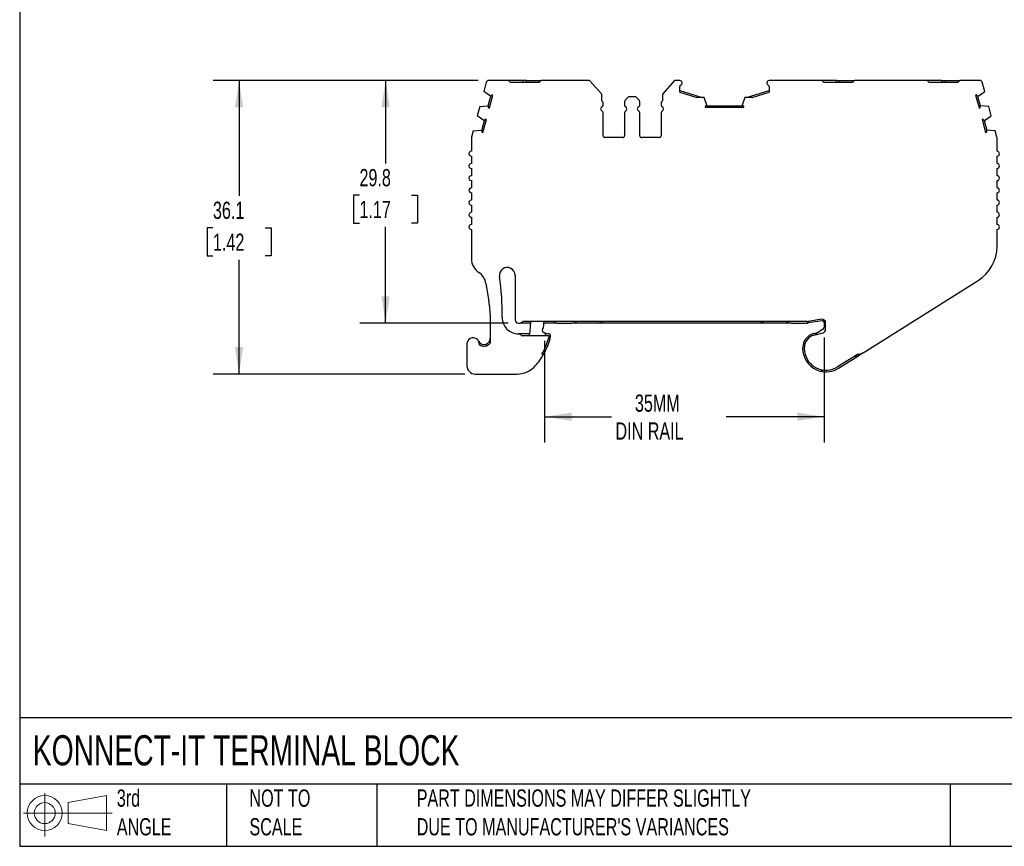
# Model space of a CAD drawing. Header units: millimetres. Extents: x 6 to 273, y 6 to 210.
# Tile 1 of 5: x 6 to 127, y 6 to 108. Entities that reach past the tile are written whole.
import ezdxf

# ---------------------------------------------------------------- set-up
doc = ezdxf.new("R2010")
doc.units = ezdxf.units.MM
doc.linetypes.add('SLD-Solid', pattern=[0])
doc.layers.add('DIMENSIONS', color=140, linetype='SLD-Solid', lineweight=25)
doc.layers.add('TEXT', color=140, linetype='SLD-Solid', lineweight=25)
doc.layers.add('SLD-DEFPOINTS', color=7, linetype='Continuous')
doc.styles.add('SLDTEXTSTYLE0', font='TXT', dxfattribs={"width": 0.7})
doc.dimstyles.new('SLDDIMSTYLE0', dxfattribs={"dimtxt": 2.158008, "dimasz": 3.302, "dimexe": 0, "dimexo": 0.0625, "dimgap": 0.539502, "dimtad": 0, "dimtih": 1, "dimtoh": 1, "dimrnd": 1e-09, "dimzin": 12, "dimdsep": 46, "dimtxsty": 'SLDTEXTSTYLE0', "dimsah": 1, "dimcen": 0.09, "dimadec": 0, "dimazin": 3, "dimtfac": 1, "dimtofl": 0, "dimtmove": 0, "dimatfit": 3, "dimfxl": 0, "dimfrac": 2, "dimtolj": 1, "dimtzin": 12, "dimarcsym": 0})

# ---------------------------------------------------------------- blocks, each defined once
blk = doc.blocks.new('Block11')
at = {"color": 7, "linetype": 'SLD-Solid', "lineweight": 18}
for p, q in [((2.59, 5.31), (2.59, 0)), ((5.48, 4.17), (10.18, 5.03)), ((10.18, 5.03), (10.18, 0.73)), ((5.48, 1.6), (5.48, 4.17)), ((0, 2.88), (10.87, 2.88)), ((5.48, 1.6), (10.18, 0.73))]:
    blk.add_line(p, q, dxfattribs=at)
for radius in [2.15, 1.29]:
    blk.add_circle((2.59, 2.88), radius, dxfattribs=at)
blk = doc.blocks.new('Block12')
at = {"layer": 'SLD-DEFPOINTS'}
blk.add_blockref('Block11', (0, 0), dxfattribs=at)
blk = doc.blocks.new('_D')
at = {"layer": 'DIMENSIONS'}
for p, q in [((62.67, 100.47), (48.12, 100.47)), ((51.3, 100.47), (51.3, 90.29)), ((48.09, 86.38), (47.36, 86.38)), ((47.36, 86.38), (47.36, 82.95)), ((54.5, 86.38), (55.23, 86.38)), ((55.23, 86.38), (55.23, 82.95)), ((47.36, 82.95), (48.09, 82.95)), ((51.3, 70.66), (51.3, 82.47)), ((55.23, 82.95), (54.5, 82.95)), ((66.34, 70.66), (48.12, 70.66))]:
    blk.add_line(p, q, dxfattribs=at)
for points in [[(51.3, 100.47), (50.79, 97.17), (51.8, 97.17)], [(51.3, 70.66), (51.8, 73.96), (50.79, 73.96)]]:
    blk.add_solid(points, dxfattribs=at)
at = {"layer": 'DIMENSIONS', "char_height": 2.117, "attachment_point": 1, "style": 'SLDTEXTSTYLE0'}
for s, insert in [('29.8', (48.09, 89.59)), ('1.17', (48.09, 85.68))]:
    blk.add_mtext(s, dxfattribs=dict(at, insert=insert))
blk = doc.blocks.new('_D_1')
at = {"layer": 'DIMENSIONS'}
for p, q in [((62.67, 100.47), (30.12, 100.47)), ((33.3, 100.47), (33.3, 86.28)), ((30.09, 82.37), (29.36, 82.37)), ((29.36, 82.37), (29.36, 78.94)), ((36.5, 82.37), (37.23, 82.37)), ((37.23, 82.37), (37.23, 78.94)), ((29.36, 78.94), (30.09, 78.94)), ((37.23, 78.94), (36.5, 78.94)), ((33.3, 64.4), (33.3, 78.45)), ((61.03, 64.4), (30.12, 64.4))]:
    blk.add_line(p, q, dxfattribs=at)
for points in [[(33.3, 100.47), (32.79, 97.17), (33.8, 97.17)], [(33.3, 64.4), (33.8, 67.7), (32.79, 67.7)]]:
    blk.add_solid(points, dxfattribs=at)
at = {"layer": 'DIMENSIONS', "char_height": 2.117, "attachment_point": 1, "style": 'SLDTEXTSTYLE0'}
for s, insert in [('36.1', (30.09, 85.58)), ('1.42', (30.09, 81.66))]:
    blk.add_mtext(s, dxfattribs=dict(at, insert=insert))
blk = doc.blocks.new('_D_2')
at = {"layer": 'DIMENSIONS'}
for p, q in [((70.83, 68.49), (70.83, 55.98)), ((105.16, 68.87), (105.16, 55.98)), ((70.83, 59.15), (79.06, 59.15)), ((105.16, 59.15), (93.15, 59.15))]:
    blk.add_line(p, q, dxfattribs=at)
for points in [[(70.83, 59.15), (74.14, 58.65), (74.14, 59.66)], [(105.16, 59.15), (101.86, 59.66), (101.86, 58.65)]]:
    blk.add_solid(points, dxfattribs=at)
at = {"layer": 'DIMENSIONS', "char_height": 2.117, "attachment_point": 1, "style": 'SLDTEXTSTYLE0'}
for s, insert in [('35MM', (81.93, 61.88)), ('DIN RAIL', (79.54, 58.45))]:
    blk.add_mtext(s, dxfattribs=dict(at, insert=insert))

msp = doc.modelspace()

# ---------------------------------------------------------------- linework, layer by layer
for p, q in [((66.413, 100.473), (63.944, 100.473)), ((66.413, 100.473), (66.613, 100.273)), ((68.213, 100.473), (66.413, 100.473)), ((68.213, 100.273), (68.213, 100.473)), ((68.613, 100.473), (68.213, 100.473)), ((68.613, 100.273), (68.613, 100.473)), ((68.613, 100.473), (70.413, 100.473)), ((70.213, 100.273), (70.413, 100.473)), ((76.363, 100.473), (70.413, 100.473)), ((77.865, 98.812), (76.363, 100.473)), ((86.81, 100.473), (85.309, 98.812)), ((87.43, 100.473), (86.81, 100.473)), ((104.904, 100.473), (98.43, 100.473)), ((105.104, 100.273), (104.904, 100.473)), ((106.704, 100.273), (106.704, 100.473)), ((106.704, 100.473), (107.104, 100.473)), ((107.104, 100.273), (107.104, 100.473)), ((107.104, 100.473), (108.904, 100.473)), ((108.904, 100.473), (108.704, 100.273)), ((117.844, 100.473), (108.904, 100.473)), ((118.044, 100.273), (117.844, 100.473)), ((119.644, 100.273), (119.644, 100.473)), ((119.644, 100.473), (120.044, 100.473)), ((120.044, 100.273), (120.044, 100.473)), ((120.044, 100.473), (121.844, 100.473)), ((121.844, 100.473), (121.644, 100.273)), ((124.315, 100.473), (121.844, 100.473)), ((63.655, 100.25), (63.353, 99.125)), ((66.613, 100.273), (70.213, 100.273)), ((87.43, 99.025), (87.43, 99.726)), ((87.43, 99.234), (90.204, 98.384)), ((95.654, 98.384), (98.43, 99.234)), ((98.43, 99.726), (98.43, 99.025)), ((105.104, 100.273), (108.704, 100.273)), ((118.044, 100.273), (121.644, 100.273)), ((124.906, 99.125), (124.605, 100.25)), ((64.182, 98.565), (63.353, 99.125)), ((63.917, 97.343), (64.24, 98.55)), ((64.058, 97.098), (64.485, 98.691)), ((64.24, 98.55), (64.182, 98.565)), ((64.485, 98.691), (64.366, 98.723)), ((77.865, 97.973), (77.865, 98.812)), ((81.153, 98.473), (80.741, 98.06)), ((82.02, 98.473), (81.153, 98.473)), ((82.433, 98.06), (82.02, 98.473)), ((85.309, 98.812), (85.309, 97.973)), ((87.43, 99.025), (89.522, 98.384)), ((90.43, 98.384), (89.522, 98.384)), ((90.755, 97.441), (90.43, 98.384)), ((95.429, 98.384), (95.104, 97.441)), ((96.337, 98.384), (95.429, 98.384)), ((96.337, 98.384), (98.43, 99.025)), ((123.893, 98.723), (123.774, 98.691)), ((123.774, 98.691), (124.201, 97.098)), ((124.019, 98.55), (124.077, 98.565)), ((124.019, 98.55), (124.343, 97.343)), ((124.077, 98.565), (124.906, 99.125)), ((62.861, 97.289), (62.551, 96.131)), ((62.861, 97.289), (63.859, 97.359)), ((63.859, 97.359), (63.917, 97.343)), ((63.939, 97.13), (64.058, 97.098)), ((78.02, 97.431), (78.02, 97.71)), ((80.653, 97.848), (80.653, 97.431)), ((82.52, 97.431), (82.52, 97.848)), ((85.153, 97.71), (85.153, 97.431)), ((90.555, 97.304), (90.555, 97.181)), ((90.555, 97.181), (95.304, 97.181)), ((90.755, 97.381), (90.755, 97.441)), ((90.755, 97.381), (95.104, 97.381)), ((95.104, 97.441), (95.104, 97.381)), ((95.304, 97.181), (95.304, 97.304)), ((124.201, 97.098), (124.32, 97.13)), ((124.401, 97.359), (124.343, 97.343)), ((125.398, 97.289), (124.401, 97.359)), ((125.709, 96.131), (125.398, 97.289)), ((63.38, 95.572), (62.551, 96.131)), ((62.551, 96.131), (62.551, 96.131)), ((63.115, 94.349), (63.438, 95.556)), ((63.256, 94.104), (63.683, 95.697)), ((63.438, 95.556), (63.38, 95.572)), ((63.683, 95.697), (63.564, 95.729)), ((78.02, 93.673), (78.02, 96.514)), ((80.653, 96.514), (80.653, 93.673)), ((82.52, 93.673), (82.52, 96.514)), ((85.153, 96.514), (85.153, 93.673)), ((124.696, 95.729), (124.576, 95.697)), ((124.576, 95.697), (125.003, 94.104)), ((124.821, 95.556), (124.88, 95.572)), ((124.821, 95.556), (125.145, 94.349)), ((124.88, 95.572), (125.709, 96.131)), ((62.059, 94.295), (63.056, 94.365)), ((63.056, 94.365), (63.115, 94.349)), ((125.203, 94.365), (125.145, 94.349)), ((126.199, 94.295), (125.203, 94.365)), ((61.843, 93.451), (61.843, 91.773)), ((62.059, 94.295), (61.854, 93.528)), ((63.137, 94.136), (63.256, 94.104)), ((80.453, 93.473), (78.22, 93.473)), ((84.953, 93.473), (82.72, 93.473)), ((125.003, 94.104), (125.122, 94.136)), ((126.406, 93.521), (126.199, 94.295)), ((126.416, 91.773), (126.416, 93.444)), ((61.843, 91.173), (61.843, 90.273)), ((126.416, 90.273), (126.416, 91.173)), ((61.843, 89.673), (61.843, 88.773)), ((126.416, 88.773), (126.416, 89.673)), ((61.843, 88.173), (61.843, 87.273)), ((126.416, 87.273), (126.416, 88.173)), ((61.843, 86.673), (61.843, 85.773)), ((126.416, 85.773), (126.416, 86.673)), ((61.843, 85.173), (61.843, 84.273)), ((126.416, 84.273), (126.416, 85.173)), ((61.843, 83.673), (61.843, 82.773)), ((126.416, 82.773), (126.416, 83.673)), ((61.843, 82.173), (61.843, 78.557)), ((126.416, 80.112), (126.416, 82.173)), ((67.212, 76.527), (67.212, 71.063)), ((63.623, 75.545), (63.995, 73.338)), ((109.955, 67.003), (124.077, 75.879)), ((64.135, 71.674), (64.135, 68.193)), ((67.612, 70.663), (67.812, 70.663)), ((69.124, 70.663), (67.812, 70.663)), ((103.083, 70.863), (68.159, 70.863)), ((70.724, 70.302), (70.724, 70.863)), ((72.323, 70.663), (70.724, 70.663)), ((72.342, 70.662), (74.174, 70.662)), ((77.91, 70.663), (74.205, 70.663)), ((74.674, 70.796), (74.79, 70.863)), ((77.91, 70.863), (77.91, 70.663)), ((97.408, 70.663), (77.91, 70.663)), ((97.408, 70.863), (97.408, 70.663)), ((101.112, 70.663), (97.408, 70.663)), ((100.528, 70.863), (100.643, 70.796)), ((101.143, 70.662), (102.975, 70.662)), ((103.083, 70.663), (102.994, 70.663)), ((104.899, 71.126), (103.201, 70.872)), ((104.929, 70.929), (103.231, 70.674)), ((105.159, 70.969), (105.159, 70.139)), ((105.359, 69.866), (105.359, 70.731)), ((67.673, 69.331), (67.626, 69.331)), ((68.995, 69.331), (67.673, 69.331)), ((67.956, 69.131), (71.359, 69.131)), ((70.574, 69.909), (70.657, 70.052)), ((70.916, 69.459), (70.833, 69.459)), ((71.359, 69.331), (70.942, 69.331)), ((71.359, 69.131), (71.319, 68.781)), ((71.516, 68.743), (71.557, 69.108)), ((103.859, 69.365), (104.519, 69.542)), ((103.91, 69.171), (105.062, 69.48)), ((105.029, 69.892), (104.026, 69.202)), ((61.296, 68.101), (61.296, 65.401)), ((63.635, 67.86), (63.635, 68.069)), ((70.485, 66.831), (70.716, 66.831)), ((102.559, 67.37), (102.559, 67.67)), ((102.759, 67.37), (102.759, 67.67)), ((109.341, 66.853), (106.824, 65.271)), ((106.931, 65.102), (109.531, 66.736)), ((109.955, 67.003), (109.531, 66.736)), ((62.296, 64.401), (62.769, 64.401)), ((62.769, 64.401), (67.448, 64.401))]:
    msp.add_line(p, q)
at = {"flags": 128}
for points in [[(106.704, 100.473), (106.329, 100.473), (105.963, 100.473), (105.613, 100.473), (105.286, 100.473), (104.99, 100.473), (104.904, 100.473)], [(119.644, 100.473), (119.269, 100.473), (118.903, 100.473), (118.553, 100.473), (118.226, 100.473), (117.93, 100.473), (117.844, 100.473)]]:
    msp.add_lwpolyline(points, dxfattribs=at)
for centre, radius, start, end in [((63.944, 100.173), 0.3, 90, 164.99991), ((87.43, 100.173), 0.3, 1.13212, 90), ((98.43, 100.173), 0.3, 90.00002, 178.86788), ((124.315, 100.173), 0.3, 15.00016, 90.00002), ((87.63, 99.726), 0.2, 113.57818, 180.00006), ((87.43, 100.184), 0.3, 293.57818, 358.86788), ((98.43, 100.184), 0.3, 181.13212, 246.42195), ((98.23, 99.726), 0.2, 359.9998, 66.42206), ((64.698, 98.35), 0.5, 131.64171, 156.38044), ((80.953, 97.848), 0.3, 135, 180), ((82.22, 97.848), 0.3, 360, 45), ((123.561, 98.35), 0.5, 23.61956, 48.35829), ((64.414, 97.287), 0.5, 173.61956, 198.35829), ((78.02, 96.973), 0.3, 113.57818, 246.42182), ((77.72, 97.71), 0.3, 0.00007, 61.24544), ((77.82, 97.431), 0.2, 293.57818, 0), ((80.853, 97.431), 0.2, 180.00006, 246.42182), ((80.653, 96.973), 0.3, 293.57818, 66.42182), ((82.52, 96.973), 0.3, 113.57818, 246.42182), ((82.32, 97.431), 0.2, 293.57818, 359.99994), ((85.453, 97.71), 0.3, 118.75456, 179.99993), ((85.353, 97.431), 0.2, 180, 246.42182), ((85.153, 96.973), 0.3, 293.57818, 66.42182), ((90.83, 96.886), 0.5, 98.61956, 123.35829), ((95.029, 96.886), 0.5, 56.64171, 81.38044), ((123.846, 97.287), 0.5, 341.64171, 6.38044), ((63.896, 95.356), 0.5, 131.64169, 156.38043), ((77.82, 96.514), 0.2, 0.00011, 66.42182), ((80.853, 96.514), 0.2, 113.57818, 180), ((82.32, 96.514), 0.2, 360, 66.42182), ((85.353, 96.514), 0.2, 113.57818, 179.99989), ((124.363, 95.356), 0.5, 23.61956, 48.35829), ((63.612, 94.294), 0.5, 173.61915, 198.35782), ((124.648, 94.294), 0.5, 341.64171, 6.38044), ((62.143, 93.451), 0.3, 164.99989, 180), ((78.22, 93.673), 0.2, 180, 269.99994), ((80.453, 93.673), 0.2, 270.00002, 0.00003), ((82.72, 93.673), 0.2, 179.99997, 269.99998), ((84.953, 93.673), 0.2, 270.00006, 0), ((126.116, 93.444), 0.3, 0.00047, 15.00053), ((61.843, 91.473), 0.3, 89.99995, 269.99996), ((126.416, 91.473), 0.3, 269.99994, 89.99982), ((61.843, 89.973), 0.3, 89.99997, 270.00005), ((126.416, 89.973), 0.3, 270.00002, 89.99986), ((61.843, 88.473), 0.3, 89.99996, 270.00007), ((126.416, 88.473), 0.3, 269.99994, 89.99994), ((61.843, 86.973), 0.3, 90.00001, 270.00001), ((126.416, 86.973), 0.3, 270, 89.99989), ((61.843, 85.473), 0.3, 89.99993, 270.00009), ((126.416, 85.473), 0.3, 269.99994, 89.99994), ((61.843, 83.973), 0.3, 90.00001, 270.00001), ((126.416, 83.973), 0.3, 269.99994, 89.99994), ((61.843, 82.473), 0.3, 89.9999, 270.00012), ((126.416, 82.473), 0.3, 269.99994, 89.99994), ((121.416, 80.112), 5, 302.15067, 0), ((63.843, 78.557), 2, 179.99997, 236.75668), ((66.249, 76.531), 0.963, 359.81493, 188.26737), ((61.651, 75.212), 2, 9.58254, 56.7566), ((33.629, 71.791), 32, 359.2248, 8.26737), ((54.135, 71.674), 10, 359.99996, 9.58252), ((67.626, 71.331), 2, 179.2248, 270), ((67.612, 71.063), 0.4, 180, 270), ((67.812, 71.063), 0.4, 270, 330), ((62.124, 70.663), 7, 347.84929, 1.63295), ((70.224, 70.302), 0.5, 330, 0.00002), ((72.342, 71.062), 0.4, 209.92415, 270), ((74.174, 71.662), 1, 270, 300), ((77.91, 71.063), 0.4, 210.00018, 269.9999), ((97.408, 71.063), 0.4, 269.99996, 330.00012), ((101.143, 71.662), 1, 240, 270), ((102.975, 71.062), 0.4, 270, 334.78652), ((103.083, 71.663), 0.8, 270.00007, 278.52505), ((103.083, 71.663), 1, 270.00005, 278.52504), ((104.959, 70.731), 0.4, 0.00021, 98.52494), ((104.959, 70.731), 0.2, 0, 98.52493), ((106.159, 70.969), 1, 173.95918, 180.00005), ((67.673, 69.031), 0.3, 19.47122, 90), ((67.989, 69.401), 1, 344.34729, 347.84929), ((70.833, 69.759), 0.3, 150, 269.99994), ((67.007, 68.614), 4, 7.41839, 12.18967), ((71.359, 69.131), 0.2, 353.60082, 90.00019), ((104.313, 67.67), 1.754, 104.99998, 180.00001), ((104.313, 67.67), 1.554, 104.99998, 180.00002), ((104.859, 70.139), 0.3, 304.53012, 0.00005), ((104.959, 69.866), 0.4, 285.00029, 0), ((62.046, 68.101), 0.75, 354.87427, 180.00001), ((63.385, 68.776), 0.75, 206.78319, 289.47119), ((63.385, 68.776), 0.95, 231.44699, 289.47119), ((63.417, 71.01), 8.211, 329.40271, 344.24785), ((63.417, 71.01), 8.411, 330.20507, 344.35997), ((63.417, 71.01), 8.411, 318.15672, 330.20507), ((104.313, 67.37), 1.754, 180, 187.94871), ((105.408, 67.523), 2.86, 187.94871, 254.31553), ((104.313, 67.37), 1.554, 180, 187.94871), ((105.408, 67.523), 2.66, 187.94871, 302.15067), ((108.999, 67.583), 1, 265.28073, 302.15067), ((109.423, 67.849), 1, 265.28084, 302.15067), ((62.296, 65.401), 1, 179.99999, 270.00001), ((67.448, 67.401), 3, 269.99999, 318.15671), ((105.408, 67.523), 2.86, 254.31553, 302.15067), ((104.743, 65.155), 0.4, 254.31552, 318.27314)]:
    msp.add_arc(centre, radius, start, end)
for points, knots in [([(63.635, 68.069), (63.654, 68.077), (63.694, 68.092), (63.751, 68.121), (63.808, 68.156), (63.875, 68.206), (63.949, 68.278), (64.042, 68.401), (64.101, 68.536), (64.131, 68.673), (64.133, 68.742), (64.135, 68.776)], [0, 0, 0, 0, 0.0578412, 0.1188243, 0.1831689, 0.2508936, 0.3660629, 0.5009949, 0.7497955, 0.8753408, 1, 1, 1, 1]), ([(63.701, 67.881), (63.794, 67.914), (63.879, 67.96), (64.023, 68.068), (64.084, 68.127), (64.135, 68.193)], [0, 0, 0, 0, 0.25, 0.25, 0.4638712, 0.4638712, 0.4638712, 0.4638712])]:
    msp.add_open_spline(points, degree=3, knots=knots)
at = {"layer": 'TEXT'}
for p, q in [((6.35, 209.55), (6.35, 6.35)), ((273.05, 22.126), (6.35, 22.126)), ((273.05, 13.97), (6.35, 13.97)), ((31.75, 13.97), (31.75, 6.35)), ((50.212, 13.97), (50.212, 6.35)), ((120.646, 13.97), (120.646, 6.35)), ((6.35, 6.35), (273.05, 6.35))]:
    msp.add_line(p, q, dxfattribs=at)

# ---------------------------------------------------------------- block references
at = {"layer": 'SLD-DEFPOINTS'}
msp.add_blockref('Block12', (6.838, 7.554), dxfattribs=at)

# ---------------------------------------------------------------- texts
at = {"layer": 'TEXT', "attachment_point": 1, "style": 'SLDTEXTSTYLE0'}
for s, insert, char_height in [('KONNECT-IT TERMINAL BLOCK', (7.966, 20.006), 3.70417), ('3rd^JANGLE', (18.282, 13.338), 2.1167), ('NOT TO^JSCALE', (34.575, 13.338), 2.11667), ("PART DIMENSIONS MAY DIFFER SLIGHTLY ^JDUE TO MANUFACTURER'S VARIANCES", (55.119, 13.341), 2.11667)]:
    msp.add_mtext(s, dxfattribs=dict(at, insert=insert, char_height=char_height))

# ---------------------------------------------------------------- dimensions: what is measured, and where the dimension line sits
at = {"layer": 'DIMENSIONS'}
for base, p1, angle, picture, middle in [((33.296, 100.473), (62.296, 64.401), 270, '_D_1', (33.296, 82.366)), ((51.296, 100.473), (67.612, 70.663), 90, '_D', (51.296, 86.379))]:
    dim = msp.add_linear_dim(base=base, p1=p1, p2=(63.944, 100.473), angle=angle, dimstyle='SLDDIMSTYLE0', dxfattribs=at)
    dim.commit()
    dim.dimension.update_dxf_attribs({"geometry": picture, "text_midpoint": middle, "dimtype": 160})
dim = msp.add_linear_dim(base=(70.833, 59.153), p1=(105.159, 70.139), p2=(70.833, 69.759), angle=0.00005, text='35MM\\PDIN RAIL', dimstyle='SLDDIMSTYLE0', dxfattribs=at)
dim.commit()
dim.dimension.update_dxf_attribs({"geometry": '_D_2', "text_midpoint": (86.108, 59.153), "dimtype": 160})

doc.saveas('drawing.dxf')
